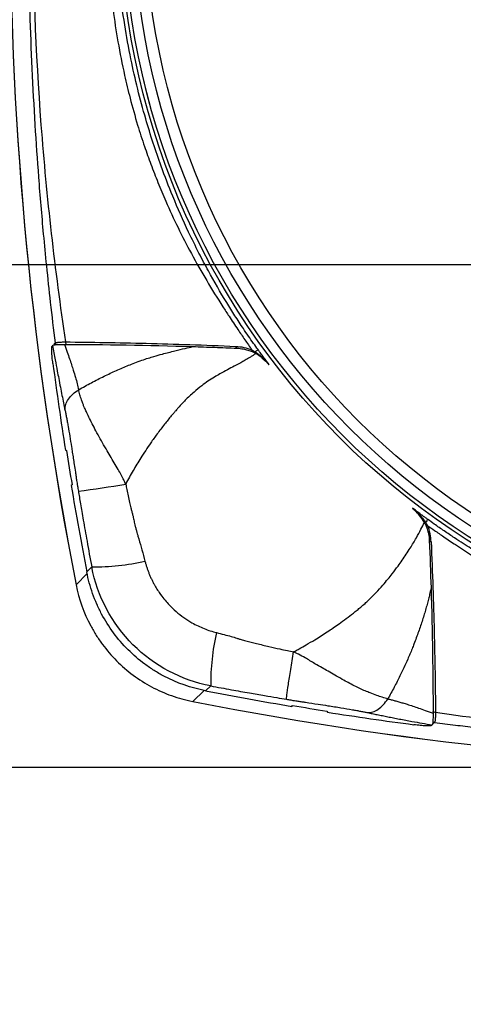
# Model space of a CAD drawing. Header units: millimetres. Extents: x 19 to 819, y 19 to 629.
# Tile 8 of 36: x 354 to 390, y 353 to 432. Entities that reach past the tile are written whole.
import ezdxf

# ---------------------------------------------------------------- set-up
doc = ezdxf.new("R2010")
doc.units = ezdxf.units.MM
doc.header["$LTSCALE"] = 3
doc.layers.add('DIMENSIONS', color=140, linetype='Continuous', lineweight=25)
doc.styles.add('SLDTEXTSTYLE0', font='TXT', dxfattribs={"width": 0.7})
doc.dimstyles.new('SLDDIMSTYLE0', dxfattribs={"dimtxt": 6.474023, "dimasz": 9.906, "dimexe": 0, "dimexo": 0.0625, "dimgap": 1.618506, "dimtad": 0, "dimtih": 1, "dimtoh": 1, "dimrnd": 1e-09, "dimzin": 12, "dimdsep": 46, "dimtxsty": 'SLDTEXTSTYLE0', "dimsah": 1, "dimcen": 0.09, "dimadec": 0, "dimazin": 3, "dimtfac": 1, "dimtofl": 0, "dimtmove": 0, "dimatfit": 3, "dimfxl": 0, "dimfrac": 2, "dimtolj": 1, "dimtzin": 12, "dimarcsym": 0})
doc.dimstyles.new('SLDDIMSTYLE2', dxfattribs={"dimtxt": 6.474023, "dimasz": 9.906, "dimexe": 0, "dimexo": 0.0625, "dimgap": 1.618506, "dimtad": 0, "dimtih": 1, "dimtoh": 1, "dimrnd": 1e-09, "dimzin": 12, "dimdsep": 46, "dimtxsty": 'SLDTEXTSTYLE0', "dimsah": 1, "dimcen": 0.09, "dimadec": 0, "dimazin": 3, "dimtfac": 1, "dimtmove": 0, "dimatfit": 0, "dimfxl": 0, "dimfrac": 2, "dimtolj": 1, "dimtzin": 12, "dimarcsym": 0})

# ---------------------------------------------------------------- blocks, each defined once
blk = doc.blocks.new('_D_6')
at = {"layer": 'DIMENSIONS'}
for p, q in [((326.957, 412.682), (326.957, 431.732)), ((397.605, 412.682), (317.432, 412.682)), ((317.338, 391.941), (315.164, 391.941)), ((315.164, 391.941), (315.164, 381.652)), ((336.576, 391.941), (338.75, 391.941)), ((338.75, 391.941), (338.75, 381.652)), ((315.164, 381.652), (317.338, 381.652)), ((338.75, 381.652), (336.576, 381.652)), ((418.865, 372.231), (317.432, 372.231)), ((326.957, 372.231), (326.957, 353.181))]:
    blk.add_line(p, q, dxfattribs=at)
for points in [[(326.957, 412.682), (328.481, 422.588), (325.433, 422.588)], [(326.957, 372.231), (325.433, 362.325), (328.481, 362.325)]]:
    blk.add_solid(points, dxfattribs=at)
at = {"layer": 'DIMENSIONS', "char_height": 6.35, "attachment_point": 1, "style": 'SLDTEXTSTYLE0'}
for s, insert in [('40.5', (317.338, 401.576)), ('1.59', (317.338, 389.837))]:
    blk.add_mtext(s, dxfattribs=dict(at, insert=insert))
blk = doc.blocks.new('_D_7')
at = {"layer": 'DIMENSIONS'}
for p, q in [((397.605, 470.412), (317.432, 470.412)), ((326.957, 470.412), (326.957, 453.185)), ((317.338, 441.446), (315.164, 441.446)), ((315.164, 441.446), (315.164, 431.157)), ((336.576, 441.446), (338.75, 441.446)), ((338.75, 441.446), (338.75, 431.157)), ((315.164, 431.157), (317.338, 431.157)), ((338.75, 431.157), (336.576, 431.157)), ((326.957, 412.682), (326.957, 429.708)), ((397.605, 412.682), (317.432, 412.682))]:
    blk.add_line(p, q, dxfattribs=at)
for points in [[(326.957, 470.412), (325.433, 460.506), (328.481, 460.506)], [(326.957, 412.682), (328.481, 422.588), (325.433, 422.588)]]:
    blk.add_solid(points, dxfattribs=at)
at = {"layer": 'DIMENSIONS', "char_height": 6.35, "attachment_point": 1, "style": 'SLDTEXTSTYLE0'}
for s, insert in [('57.7', (317.338, 451.081)), ('2.27', (317.338, 439.343))]:
    blk.add_mtext(s, dxfattribs=dict(at, insert=insert))
blk = doc.blocks.new('_D_8')
at = {"layer": 'DIMENSIONS'}
for p, q in [((418.865, 510.863), (283.972, 510.863)), ((293.497, 510.863), (293.497, 453.185)), ((283.878, 441.446), (281.704, 441.446)), ((281.704, 441.446), (281.704, 431.157)), ((303.116, 441.446), (305.29, 441.446)), ((305.29, 441.446), (305.29, 431.157)), ((281.704, 431.157), (283.878, 431.157)), ((305.29, 431.157), (303.116, 431.157)), ((293.497, 372.231), (293.497, 429.708)), ((418.865, 372.231), (283.972, 372.231))]:
    blk.add_line(p, q, dxfattribs=at)
for points in [[(293.497, 510.863), (291.973, 500.957), (295.021, 500.957)], [(293.497, 372.231), (295.021, 382.137), (291.973, 382.137)]]:
    blk.add_solid(points, dxfattribs=at)
at = {"layer": 'DIMENSIONS', "char_height": 6.35, "attachment_point": 1, "style": 'SLDTEXTSTYLE0'}
for s, insert in [('138.6', (281.185, 451.081)), ('5.46', (283.878, 439.343))]:
    blk.add_mtext(s, dxfattribs=dict(at, insert=insert))

msp = doc.modelspace()

# ---------------------------------------------------------------- linework, layer by layer
for p, q in [((356.941, 406.349), (356.98, 406.39)), ((356.783, 406.197), (356.733, 406.145)), ((356.914, 406.207), (356.941, 406.349)), ((357.812, 397.769), (357.898, 397.727)), ((358.347, 394.97), (358.276, 394.919)), ((359.531, 387.964), (359.926, 388.375)), ((359.563, 387.85), (358.676, 386.926)), ((358.676, 386.926), (358.682, 386.928)), ((369.503, 378.798), (369.092, 378.403)), ((368.978, 378.435), (368.054, 377.548)), ((368.054, 377.548), (368.055, 377.554)), ((376.047, 377.148), (376.097, 377.219)), ((378.855, 376.77), (378.897, 376.684)), ((387.273, 375.605), (387.325, 375.655)), ((387.518, 375.852), (387.477, 375.813))]:
    msp.add_line(p, q)
for radius in [60.507, 60.208, 60.207, 59.408, 58.489]:
    msp.add_circle((422.675, 441.547), radius)
for centre, radius, start, end in [((636.591, 441.547), 283.232, 168.88097, 191.11903), ((636.591, 441.547), 283.236, 180, 191.11903), ((357.332, 406.437), 0.355, 187.53202, 211.75125), ((358.234, 406.491), 0.418, 182.62276, 217.48121), ((357.292, 406.396), 0.355, 187.5347, 205.75434), ((371.986, 406.164), 0.468, 185.67228, 206.94962), ((368.154, 412.491), 8.408, 305.82675, 307.86523), ((640.455, 442.258), 286.123, 187.53514, 188.94502), ((640.455, 442.258), 286.045, 188.9561, 189.51567), ((640.455, 442.258), 286.123, 189.52335, 190.93857), ((349.454, 469.935), 76.052, 277.09861, 280.00583), ((393.661, 386.995), 8.458, 142.1429, 144.17774), ((386.725, 392.301), 0.364, 266.89456, 282.42334), ((387.291, 390.859), 0.469, 243.1195, 264.31853), ((360.053, 407.383), 19.008, 269.61642, 282.64778), ((388.523, 378.922), 19.02, 167.35378, 180.3752), ((423.386, 659.328), 286.123, 259.06143, 260.47665), ((422.675, 655.464), 283.236, 258.88097, 281.11903), ((422.675, 655.464), 283.232, 258.88097, 281.11903), ((423.386, 659.328), 286.045, 260.48433, 261.0439), ((423.386, 659.328), 286.123, 261.05498, 262.46486), ((387.618, 377.107), 0.418, 232.59952, 267.36954), ((387.523, 376.165), 0.355, 244.52111, 262.46545), ((387.564, 376.204), 0.355, 238.21791, 262.468)]:
    msp.add_arc(centre, radius, start, end)
for points, knots in [([(372.827, 477.264), (372.707, 477.093), (372.422, 476.687), (371.935, 475.979), (371.301, 475.038), (370.628, 474.008), (369.699, 472.538), (368.828, 471.086), (367.967, 469.562), (367.134, 468.001), (366.358, 466.394), (365.637, 464.749), (365.126, 463.496), (364.598, 462.106), (364.016, 460.438), (362.794, 456.474), (361.488, 450.153), (361.039, 443.462), (361.146, 438.665), (361.392, 435.005), (361.859, 431.428), (362.498, 428.202), (363.035, 425.966), (363.568, 424.06), (364.14, 422.288), (364.691, 420.751), (365.26, 419.283), (365.977, 417.577), (366.86, 415.664), (367.957, 413.528), (369.163, 411.408), (370.196, 409.738), (371.043, 408.433), (371.635, 407.547), (372.253, 406.646), (372.635, 406.102), (372.826, 405.83)], [0, 0, 0, 0, 0.008197, 0.019417, 0.033698, 0.05269, 0.067662, 0.101882, 0.119072, 0.136336, 0.171286, 0.189061, 0.206796, 0.224379, 0.247374, 0.276078, 0.38703, 0.499501, 0.53816, 0.575066, 0.643286, 0.679422, 0.703939, 0.733471, 0.756994, 0.776966, 0.797552, 0.81874, 0.849567, 0.880168, 0.912932, 0.945213, 0.957161, 0.973923, 0.987, 1, 1, 1, 1]), ([(373.315, 405.853), (373.194, 406.021), (372.794, 406.578), (372.169, 407.486), (371.449, 408.583), (370.488, 410.118), (369.517, 411.797), (368.514, 413.695), (367.535, 415.685), (366.506, 418.013), (365.578, 420.412), (364.86, 422.496), (363.978, 425.351), (363.192, 428.524), (362.551, 432.049), (362.005, 436.141), (361.712, 441.544), (362.03, 447.42), (362.747, 452.363), (363.459, 455.662), (364.093, 458.06), (364.539, 459.571), (365.012, 461.04), (365.552, 462.596), (366.231, 464.376), (367.216, 466.721), (368.247, 468.894), (369.505, 471.273), (370.483, 472.968), (371.373, 474.39), (371.942, 475.262), (372.438, 476), (372.906, 476.673), (373.199, 477.08), (373.313, 477.238)], [0, 0, 0, 0, 0.0081405, 0.027018, 0.0433699, 0.0597808, 0.0982924, 0.1197045, 0.1443433, 0.1856469, 0.2199017, 0.2456033, 0.2724209, 0.3375178, 0.3741081, 0.4133891, 0.4999364, 0.586609, 0.6445166, 0.6963689, 0.7193187, 0.7421731, 0.7583463, 0.780098, 0.8070309, 0.8333273, 0.8802755, 0.901707, 0.939306, 0.9573198, 0.9677321, 0.9802749, 0.9923218, 1, 1, 1, 1]), ([(356.98, 476.704), (356.912, 476.144), (356.778, 475.053), (356.595, 473.46), (356.43, 471.955), (356.283, 470.539), (356.151, 469.21), (355.925, 466.829), (355.643, 463.49), (355.234, 457.548), (354.902, 450.276), (354.772, 441.547), (354.902, 432.818), (355.234, 425.546), (355.643, 419.604), (355.962, 415.822), (356.289, 412.466), (356.599, 409.544), (356.848, 407.481), (356.98, 406.39)], [0, 0, 0, 0, 0.024017, 0.046765, 0.068243, 0.088451, 0.107391, 0.12506, 0.190258, 0.25, 0.378547, 0.5, 0.621452, 0.75, 0.809742, 0.87494, 0.911549, 0.953235, 1, 1, 1, 1]), ([(357.817, 476.623), (356.952, 470.821), (356.285, 464.993), (355.4, 453.296), (355.179, 447.428), (355.179, 435.667), (355.4, 429.799), (356.285, 418.101), (356.952, 412.273), (357.817, 406.471)], [0, 0, 0, 0, 0.25, 0.25, 0.5, 0.5, 0.75, 0.75, 1, 1, 1, 1]), ([(356.98, 406.39), (356.985, 406.394), (356.996, 406.402), (357.025, 406.412), (357.063, 406.422), (357.111, 406.431), (357.168, 406.439), (357.255, 406.449), (357.389, 406.459), (357.582, 406.468), (357.738, 406.47), (357.817, 406.471)], [0, 0, 0, 0, 0.084216, 0.168148, 0.251654, 0.334596, 0.416842, 0.498267, 0.663855, 0.831455, 1, 1, 1, 1]), ([(357.817, 406.471), (359.881, 406.455), (362.038, 406.421), (366.606, 406.306), (368.997, 406.225), (371.52, 406.117)], [0, 0, 0, 0, 0.5, 0.5, 1, 1, 1, 1]), ([(356.803, 404.737), (356.78, 404.912), (356.76, 405.083), (356.729, 405.41), (356.717, 405.56), (356.698, 405.95), (356.706, 406.117), (356.733, 406.145)], [0, 0, 0, 0, 0.25, 0.25, 0.5, 0.5, 1, 1, 1, 1]), ([(356.783, 406.197), (356.797, 406.211), (356.832, 406.223), (356.936, 406.243), (357.006, 406.252), (357.254, 406.271), (357.47, 406.277), (357.727, 406.276)], [0, 0, 0, 0, 0.25, 0.25, 0.5, 0.5, 1, 1, 1, 1]), ([(356.783, 406.197), (356.853, 405.804), (356.976, 405.114), (357.139, 404.226), (357.277, 403.494), (357.403, 402.84), (357.533, 402.184), (357.657, 401.574), (357.738, 401.191), (357.777, 401.006)], [0, 0, 0, 0, 0.220963, 0.388113, 0.501479, 0.636998, 0.7652, 0.886169, 1, 1, 1, 1]), ([(357.726, 406.276), (357.803, 406.066), (357.943, 405.68), (358.135, 405.135), (358.299, 404.65), (358.459, 404.153), (358.615, 403.641), (358.761, 403.122), (358.84, 402.786), (358.878, 402.629)], [0, 0, 0, 0, 0.178375, 0.327433, 0.458994, 0.582787, 0.737602, 0.876639, 1, 1, 1, 1]), ([(358.878, 402.629), (359.049, 402.726), (359.389, 402.918), (359.901, 403.194), (360.41, 403.458), (360.915, 403.71), (361.416, 403.949), (361.914, 404.176), (362.408, 404.391), (362.898, 404.593), (363.413, 404.795), (363.94, 404.989), (364.456, 405.164), (365.008, 405.336), (365.722, 405.525), (366.561, 405.74), (367.383, 405.942), (367.866, 406.053), (368.073, 406.1)], [0, 0, 0, 0, 0.059651, 0.118433, 0.176351, 0.23341, 0.289615, 0.344974, 0.399494, 0.453182, 0.506048, 0.567827, 0.623904, 0.67204, 0.744221, 0.850873, 0.936156, 1, 1, 1, 1]), ([(368.073, 406.1), (368.644, 406.082), (369.225, 406.063), (370.409, 406.018), (371.01, 405.993), (371.616, 405.967)], [0, 0, 0, 0, 0.5, 0.5, 1, 1, 1, 1]), ([(371.616, 405.967), (371.664, 405.965), (371.795, 405.958), (371.997, 405.933), (372.206, 405.895), (372.459, 405.834), (372.686, 405.759), (372.895, 405.671), (373.001, 405.62), (373.082, 405.577), (373.124, 405.553), (373.145, 405.541)], [0, 0, 0, 0, 0.092573, 0.250026, 0.389024, 0.498346, 0.747335, 0.839607, 0.915528, 0.958844, 1, 1, 1, 1]), ([(372.826, 405.83), (372.867, 405.806), (372.952, 405.755), (373.034, 405.701), (373.076, 405.673)], [0, 0, 0, 0, 0.486273, 1, 1, 1, 1]), ([(373.076, 405.673), (373.131, 405.635), (373.258, 405.547), (373.463, 405.389), (373.671, 405.21), (373.841, 405.046), (373.979, 404.903), (374.099, 404.769), (374.183, 404.667), (374.222, 404.619)], [0, 0, 0, 0, 0.128106, 0.295277, 0.49992, 0.65654, 0.750019, 0.881774, 1, 1, 1, 1]), ([(374.222, 404.619), (374.129, 404.744), (373.953, 404.979), (373.709, 405.311), (373.5, 405.597), (373.373, 405.773), (373.315, 405.853)], [0, 0, 0, 0, 0.307071, 0.576015, 0.806937, 1, 1, 1, 1]), ([(373.144, 405.541), (373.084, 405.5), (372.958, 405.414), (372.758, 405.287), (372.503, 405.131), (372.189, 404.953), (371.809, 404.74), (371.364, 404.505), (370.832, 404.225), (370.297, 403.933), (369.588, 403.527), (368.89, 403.049), (368.235, 402.512), (367.799, 402.114), (367.485, 401.807), (367.187, 401.496), (366.967, 401.255), (366.793, 401.059), (366.672, 400.916), (366.517, 400.739), (366.212, 400.379), (365.76, 399.822), (365.207, 399.097), (364.565, 398.197), (363.916, 397.216), (363.353, 396.289), (362.956, 395.585), (362.765, 395.223), (362.668, 395.039)], [0, 0, 0, 0, 0.015163, 0.031335, 0.048525, 0.076399, 0.104858, 0.137129, 0.178371, 0.226238, 0.26006, 0.342584, 0.395514, 0.428762, 0.459811, 0.482451, 0.513942, 0.524081, 0.534333, 0.550766, 0.570311, 0.627315, 0.691449, 0.748952, 0.843362, 0.920665, 0.959756, 1, 1, 1, 1]), ([(373.856, 404.962), (373.795, 405.031), (373.59, 405.264), (373.328, 405.427), (373.144, 405.541)], [0, 0, 0, 0, 0.297817, 1, 1, 1, 1]), ([(357.777, 401.006), (357.773, 401.141), (357.793, 401.283), (357.885, 401.571), (357.957, 401.717), (358.151, 402.002), (358.271, 402.14), (358.551, 402.4), (358.709, 402.52), (358.878, 402.629)], [0, 0, 0, 0, 0.25, 0.25, 0.5, 0.5, 0.75, 0.75, 1, 1, 1, 1]), ([(362.668, 395.039), (362.643, 395.093), (362.591, 395.207), (362.504, 395.382), (362.406, 395.57), (362.258, 395.846), (362.032, 396.241), (361.618, 396.941), (361.03, 397.936), (360.355, 399.131), (359.855, 400.09), (359.554, 400.723), (359.408, 401.04), (359.298, 401.292), (359.2, 401.538), (359.086, 401.852), (358.971, 402.223), (358.909, 402.494), (358.878, 402.629)], [0, 0, 0, 0, 0.019201, 0.040263, 0.063188, 0.087973, 0.141731, 0.211205, 0.354619, 0.525734, 0.681619, 0.741686, 0.785969, 0.814001, 0.846974, 0.888213, 0.94466, 1, 1, 1, 1]), ([(357.777, 401.006), (357.787, 400.959), (357.807, 400.866), (357.837, 400.717), (357.868, 400.561), (357.9, 400.397), (357.932, 400.226), (357.964, 400.048), (357.997, 399.862), (358.064, 399.482), (358.166, 398.871), (358.277, 398.175), (358.369, 397.581), (358.442, 397.106), (358.523, 396.574), (358.598, 396.086), (358.663, 395.662), (358.72, 395.289), (358.781, 394.894), (358.83, 394.603), (358.853, 394.465)], [0, 0, 0, 0, 0.025906, 0.052165, 0.078856, 0.106053, 0.133828, 0.162248, 0.191375, 0.221267, 0.338647, 0.467658, 0.531497, 0.603468, 0.679741, 0.770043, 0.822592, 0.870065, 0.93822, 1, 1, 1, 1]), ([(362.668, 395.039), (362.697, 394.889), (362.759, 394.574), (362.863, 394.082), (362.972, 393.591), (363.066, 393.178), (363.146, 392.849), (363.205, 392.625), (363.257, 392.423), (363.297, 392.251), (363.336, 392.059), (363.38, 391.852), (363.437, 391.622), (363.501, 391.377), (363.566, 391.144), (363.639, 390.895), (363.777, 390.431), (363.979, 389.733), (364.136, 389.136), (364.215, 388.836)], [0, 0, 0, 0, 0.07166, 0.150292, 0.235934, 0.307674, 0.348843, 0.394995, 0.416262, 0.446534, 0.477736, 0.508289, 0.545532, 0.58904, 0.627389, 0.658825, 0.710509, 0.854381, 1, 1, 1, 1]), ([(358.853, 394.465), (358.879, 394.306), (358.937, 393.964), (359.029, 393.418), (359.134, 392.804), (359.307, 391.802), (359.568, 390.318), (359.799, 389.063), (359.926, 388.375)], [0, 0, 0, 0, 0.0783007, 0.1678074, 0.2685277, 0.380467, 0.6607726, 1, 1, 1, 1]), ([(386.983, 392.185), (386.92, 392.231), (386.785, 392.329), (386.566, 392.488), (386.318, 392.67), (386.041, 392.874), (385.848, 393.019), (385.746, 393.095)], [0, 0, 0, 0, 0.15144, 0.327079, 0.527012, 0.751303, 1, 1, 1, 1]), ([(385.746, 393.095), (385.794, 393.055), (385.897, 392.972), (386.031, 392.851), (386.175, 392.712), (386.371, 392.509), (386.59, 392.248), (386.741, 392.034), (386.803, 391.945)], [0, 0, 0, 0, 0.118161, 0.250102, 0.343397, 0.500066, 0.792969, 1, 1, 1, 1]), ([(386.705, 391.953), (386.587, 392.15), (386.409, 392.446), (386.147, 392.677), (386.059, 392.755)], [0, 0, 0, 0, 0.664037, 1, 1, 1, 1]), ([(458.369, 392.188), (458.272, 392.118), (457.978, 391.905), (457.38, 391.485), (456.513, 390.893), (455.474, 390.215), (454.317, 389.497), (453.069, 388.761), (451.693, 387.996), (450.146, 387.191), (448.074, 386.191), (445.677, 385.157), (443.275, 384.256), (441.197, 383.56), (438.238, 382.674), (434.11, 381.704), (429.617, 381.05), (425.801, 380.757), (421.669, 380.65), (417.125, 380.88), (412.38, 381.53), (409.129, 382.198), (406.712, 382.812), (405.159, 383.255), (403.696, 383.712), (402.163, 384.229), (400.405, 384.879), (397.997, 385.863), (395.737, 386.913), (393.262, 388.201), (391.492, 389.211), (390.009, 390.132), (389.085, 390.73), (388.305, 391.253), (387.588, 391.75), (387.154, 392.063), (386.983, 392.185)], [0, 0, 0, 0, 0.004695, 0.014281, 0.028757, 0.046018, 0.063098, 0.082367, 0.103031, 0.125091, 0.151029, 0.193621, 0.22787, 0.252009, 0.279912, 0.349431, 0.418704, 0.458363, 0.500003, 0.581296, 0.637063, 0.688359, 0.711813, 0.735213, 0.751938, 0.772134, 0.798901, 0.82574, 0.874575, 0.896974, 0.935628, 0.954773, 0.965647, 0.978956, 0.991719, 1, 1, 1, 1]), ([(376.173, 381.541), (376.214, 381.562), (376.367, 381.641), (376.705, 381.825), (377.239, 382.127), (377.993, 382.573), (378.88, 383.129), (379.718, 383.7), (380.417, 384.209), (380.899, 384.582), (381.29, 384.892), (381.605, 385.149), (381.921, 385.423), (382.332, 385.808), (382.811, 386.295), (383.322, 386.856), (383.751, 387.368), (384.163, 387.884), (384.547, 388.386), (385.036, 389.069), (385.537, 389.823), (386.034, 390.662), (386.407, 391.356), (386.614, 391.77), (386.705, 391.953)], [0, 0, 0, 0, 0.008911, 0.033558, 0.074842, 0.128233, 0.204198, 0.279401, 0.326609, 0.37398, 0.399128, 0.424901, 0.454056, 0.481791, 0.536296, 0.58978, 0.632826, 0.669743, 0.721782, 0.759712, 0.838864, 0.904509, 0.95789, 1, 1, 1, 1]), ([(386.705, 391.953), (386.719, 391.927), (386.749, 391.872), (386.791, 391.784), (386.833, 391.69), (386.882, 391.568), (386.937, 391.413), (387.007, 391.171), (387.056, 390.921), (387.087, 390.675), (387.094, 390.551), (387.097, 390.489)], [0, 0, 0, 0, 0.054644, 0.114575, 0.179942, 0.250857, 0.365168, 0.501215, 0.750092, 0.875515, 1, 1, 1, 1]), ([(386.803, 391.945), (386.83, 391.904), (386.883, 391.823), (386.933, 391.74), (386.958, 391.699)], [0, 0, 0, 0, 0.5137483, 1, 1, 1, 1]), ([(386.958, 391.699), (387.142, 391.57), (387.576, 391.267), (388.326, 390.753), (389.32, 390.087), (390.402, 389.387), (391.939, 388.428), (393.446, 387.539), (395.017, 386.667), (396.605, 385.837), (398.246, 385.06), (399.91, 384.348), (401.173, 383.845), (402.563, 383.329), (404.255, 382.754), (408.179, 381.577), (414.347, 380.338), (421.711, 379.858), (427.995, 380.124), (432.372, 380.673), (435.523, 381.273), (437.739, 381.787), (439.669, 382.311), (441.46, 382.874), (443.023, 383.42), (444.506, 383.982), (446.234, 384.692), (448.171, 385.567), (450.37, 386.674), (452.554, 387.897), (454.674, 389.191), (456.314, 390.266), (457.407, 391.011), (457.986, 391.414), (458.268, 391.612), (458.391, 391.698)], [0, 0, 0, 0, 0.008841, 0.020732, 0.035674, 0.055733, 0.07126, 0.106724, 0.124357, 0.141775, 0.177014, 0.195585, 0.212787, 0.230332, 0.253744, 0.282892, 0.39103, 0.499575, 0.571431, 0.637381, 0.672341, 0.69717, 0.726592, 0.750755, 0.770807, 0.791557, 0.813007, 0.844079, 0.874938, 0.909586, 0.942233, 0.972348, 0.986478, 0.994098, 1, 1, 1, 1]), ([(387.245, 390.393), (387.353, 387.869), (387.434, 385.477), (387.549, 380.91), (387.583, 378.754), (387.599, 376.689)], [0, 0, 0, 0, 0.5, 0.5, 1, 1, 1, 1]), ([(369.503, 378.798), (367.154, 379.248), (364.948, 380.412), (361.552, 383.801), (360.378, 386.012), (359.926, 388.375)], [0, 0, 0, 0, 0.5, 0.5, 1, 1, 1, 1]), ([(364.215, 388.836), (364.237, 388.754), (364.281, 388.589), (364.357, 388.342), (364.442, 388.095), (364.537, 387.848), (364.641, 387.601), (364.755, 387.354), (364.879, 387.108), (365.036, 386.821), (365.232, 386.497), (365.502, 386.102), (365.806, 385.705), (366.22, 385.246), (366.714, 384.772), (367.33, 384.291), (367.926, 383.912), (368.48, 383.621), (368.975, 383.403), (369.468, 383.222), (369.8, 383.131), (369.964, 383.087)], [0, 0, 0, 0, 0.029884, 0.060147, 0.090797, 0.121845, 0.1533, 0.185175, 0.21748, 0.250226, 0.300016, 0.350528, 0.418386, 0.475828, 0.567479, 0.658811, 0.750199, 0.815432, 0.878748, 0.940241, 1, 1, 1, 1]), ([(369.092, 378.403), (367.908, 378.632), (366.786, 379.028), (365.462, 379.73), (365.2, 379.881), (364.692, 380.201), (364.446, 380.37), (363.727, 380.901), (363.276, 381.288), (362.431, 382.131), (362.035, 382.591), (361.324, 383.552), (361.007, 384.055), (360.587, 384.843), (360.457, 385.112), (360.216, 385.66), (360.104, 385.941), (359.803, 386.792), (359.645, 387.372), (359.531, 387.964)], [0, 0, 0, 0, 0.25, 0.25, 0.3125, 0.3125, 0.375, 0.375, 0.5, 0.5, 0.625, 0.625, 0.75, 0.75, 0.8125, 0.8125, 0.875, 0.875, 1, 1, 1, 1]), ([(358.676, 386.926), (358.904, 385.767), (359.296, 384.668), (359.986, 383.372), (360.134, 383.115), (360.449, 382.618), (360.614, 382.376), (361.135, 381.672), (361.516, 381.231), (362.342, 380.403), (362.792, 380.014), (363.734, 379.316), (364.227, 379.004), (365.256, 378.454), (365.794, 378.215), (366.906, 377.819), (367.474, 377.662), (368.054, 377.548)], [0, 0, 0, 0, 0.25, 0.25, 0.3125, 0.3125, 0.375, 0.375, 0.5, 0.5, 0.625, 0.625, 0.75, 0.75, 0.875, 0.875, 1, 1, 1, 1]), ([(387.236, 386.683), (387.208, 386.55), (387.151, 386.28), (387.054, 385.868), (386.946, 385.445), (386.826, 385.009), (386.694, 384.562), (386.551, 384.103), (386.397, 383.632), (386.23, 383.151), (386.052, 382.659), (385.88, 382.204), (385.656, 381.628), (385.388, 380.994), (385.059, 380.264), (384.698, 379.511), (384.268, 378.67), (383.927, 378.061), (383.753, 377.751)], [0, 0, 0, 0, 0.042292, 0.086077, 0.131364, 0.17816, 0.226472, 0.276305, 0.327662, 0.380548, 0.434964, 0.490912, 0.532294, 0.628407, 0.70569, 0.782478, 0.889188, 1, 1, 1, 1]), ([(369.964, 383.087), (370.174, 383.033), (370.568, 382.933), (371.121, 382.788), (371.492, 382.674), (371.756, 382.588), (371.994, 382.516), (372.485, 382.382), (373.237, 382.196), (374.148, 381.976), (374.979, 381.789), (375.637, 381.646), (376.008, 381.573), (376.173, 381.541)], [0, 0, 0, 0, 0.101508, 0.191006, 0.267567, 0.283425, 0.321399, 0.383772, 0.522249, 0.684059, 0.822876, 0.921428, 1, 1, 1, 1]), ([(375.599, 377.723), (375.599, 377.769), (375.611, 377.887), (375.664, 378.287), (375.704, 378.567), (375.809, 379.263), (375.873, 379.677), (376.016, 380.575), (376.094, 381.058), (376.173, 381.541)], [0, 0, 0, 0, 0.25, 0.25, 0.5, 0.5, 0.75, 0.75, 1, 1, 1, 1]), ([(383.753, 377.751), (383.681, 377.772), (383.536, 377.814), (383.319, 377.881), (383.102, 377.952), (382.776, 378.064), (382.391, 378.208), (381.928, 378.398), (381.504, 378.589), (380.89, 378.891), (380.222, 379.255), (379.514, 379.65), (378.978, 379.959), (378.446, 380.264), (377.956, 380.547), (377.497, 380.822), (377.067, 381.084), (376.696, 381.282), (376.381, 381.438), (376.246, 381.505), (376.173, 381.541)], [0, 0, 0, 0, 0.031115, 0.061842, 0.092158, 0.122043, 0.198046, 0.25071, 0.31094, 0.370401, 0.500342, 0.581083, 0.65015, 0.710424, 0.786479, 0.837432, 0.886274, 0.951252, 0.97367, 1, 1, 1, 1]), ([(369.503, 378.798), (370.061, 378.695), (371.1, 378.503), (372.548, 378.246), (373.767, 378.034), (374.759, 377.865), (375.344, 377.766), (375.599, 377.723)], [0, 0, 0, 0, 0.275097, 0.512631, 0.712614, 0.875062, 1, 1, 1, 1]), ([(375.599, 377.723), (375.655, 377.714), (375.769, 377.695), (375.944, 377.666), (376.145, 377.634), (376.389, 377.596), (376.626, 377.56), (376.882, 377.521), (377.375, 377.445), (378.073, 377.339), (379.024, 377.193), (379.953, 377.046), (380.729, 376.916), (381.25, 376.823), (381.569, 376.764), (381.864, 376.706), (382.042, 376.669), (382.13, 376.65)], [0, 0, 0, 0, 0.025027, 0.051203, 0.078554, 0.115234, 0.160858, 0.18558, 0.230909, 0.382475, 0.499107, 0.656862, 0.796417, 0.850285, 0.901886, 0.951636, 1, 1, 1, 1]), ([(382.13, 376.65), (382.265, 376.646), (382.407, 376.666), (382.695, 376.758), (382.841, 376.83), (383.126, 377.023), (383.265, 377.144), (383.524, 377.424), (383.645, 377.582), (383.753, 377.751)], [0, 0, 0, 0, 0.25, 0.25, 0.5, 0.5, 0.75, 0.75, 1, 1, 1, 1]), ([(383.753, 377.751), (383.847, 377.729), (384.042, 377.684), (384.339, 377.606), (384.651, 377.52), (384.979, 377.424), (385.353, 377.308), (385.776, 377.171), (386.261, 377.007), (386.807, 376.815), (387.193, 376.675), (387.404, 376.599)], [0, 0, 0, 0, 0.073458, 0.151883, 0.235301, 0.323731, 0.417193, 0.540976, 0.672552, 0.821596, 1, 1, 1, 1]), ([(382.13, 376.65), (382.255, 376.624), (382.509, 376.57), (382.907, 376.488), (383.324, 376.403), (383.762, 376.316), (384.22, 376.226), (384.867, 376.102), (385.904, 375.909), (386.784, 375.752), (387.325, 375.655)], [0, 0, 0, 0, 0.076734, 0.156403, 0.239039, 0.32467, 0.413321, 0.505016, 0.696257, 1, 1, 1, 1]), ([(387.404, 376.599), (387.405, 376.343), (387.399, 376.129), (387.373, 375.795), (387.353, 375.683), (387.325, 375.655)], [0, 0, 0, 0, 0.5, 0.5, 1, 1, 1, 1]), ([(387.599, 376.689), (387.598, 376.65), (387.597, 376.571), (387.595, 376.461), (387.591, 376.36), (387.586, 376.267), (387.581, 376.183), (387.572, 376.083), (387.559, 375.98), (387.541, 375.891), (387.525, 375.865), (387.518, 375.852)], [0, 0, 0, 0, 0.083737, 0.167374, 0.250775, 0.333809, 0.416345, 0.498259, 0.663058, 0.830671, 1, 1, 1, 1]), ([(387.599, 376.689), (393.401, 375.824), (399.229, 375.158), (410.926, 374.272), (416.795, 374.051), (428.556, 374.051), (434.424, 374.272), (446.121, 375.158), (451.949, 375.824), (457.75, 376.689)], [0, 0, 0, 0, 0.25, 0.25, 0.5, 0.5, 0.75, 0.75, 1, 1, 1, 1]), ([(387.273, 375.605), (387.259, 375.592), (387.212, 375.583), (387.095, 375.577), (387.049, 375.576), (386.944, 375.578), (386.884, 375.58), (386.69, 375.589), (386.537, 375.601), (386.214, 375.632), (386.04, 375.652), (385.865, 375.675)], [0, 0, 0, 0, 0.25, 0.25, 0.375, 0.375, 0.5, 0.5, 0.75, 0.75, 1, 1, 1, 1]), ([(387.518, 375.852), (388.078, 375.784), (389.168, 375.651), (390.761, 375.468), (392.266, 375.303), (393.683, 375.155), (395.011, 375.023), (397.393, 374.797), (400.732, 374.516), (406.674, 374.106), (413.946, 373.775), (422.675, 373.645), (431.403, 373.775), (438.675, 374.106), (444.618, 374.516), (448.4, 374.835), (451.756, 375.161), (454.677, 375.472), (456.741, 375.721), (457.831, 375.852)], [0, 0, 0, 0, 0.024017, 0.046765, 0.068243, 0.088451, 0.107391, 0.12506, 0.190258, 0.25, 0.378547, 0.5, 0.621452, 0.75, 0.809742, 0.87494, 0.911549, 0.953235, 1, 1, 1, 1])]:
    msp.add_open_spline(points, degree=3, knots=knots)
for points in [[(357.726, 406.276), (360.927, 406.265), (364.364, 406.213), (368.073, 406.1)], [(371.52, 406.117), (371.954, 406.099), (372.391, 406.011), (372.826, 405.83)], [(372.826, 405.83), (372.813, 405.772), (372.807, 405.716), (372.812, 405.677)], [(373.076, 405.534), (373.064, 405.567), (373.065, 405.618), (373.076, 405.673)], [(373.621, 405.182), (373.842, 405.02), (374.045, 404.832), (374.222, 404.619)], [(385.746, 393.095), (385.959, 392.917), (386.147, 392.715), (386.309, 392.494)], [(386.958, 391.699), (386.9, 391.685), (386.844, 391.68), (386.805, 391.685)], [(387.245, 390.393), (387.226, 390.827), (387.138, 391.264), (386.958, 391.699)], [(387.097, 390.489), (387.152, 389.186), (387.199, 387.912), (387.236, 386.683)], [(387.236, 386.683), (387.343, 383.074), (387.393, 379.724), (387.404, 376.599)]]:
    msp.add_open_spline(points, degree=3)
at = {"layer": 'DIMENSIONS'}
msp.add_line((422.675, 372.231), (379.375, 372.231), dxfattribs=at)

# ---------------------------------------------------------------- dimensions: what is measured, and where the dimension line sits
for base, p1, p2, dimstyle, picture, middle in [((293.497, 372.231), (422.675, 510.863), (422.675, 372.231), 'SLDDIMSTYLE0', '_D_8', (293.497, 441.446)), ((326.957, 412.682), (401.415, 470.412), (401.415, 412.682), 'SLDDIMSTYLE0', '_D_7', (326.957, 441.446)), ((326.957, 372.231), (401.415, 412.682), (422.675, 372.231), 'SLDDIMSTYLE2', '_D_6', (326.957, 391.941))]:
    dim = msp.add_linear_dim(base=base, p1=p1, p2=p2, angle=90, dimstyle=dimstyle, dxfattribs=at)
    dim.commit()
    dim.dimension.update_dxf_attribs({"geometry": picture, "text_midpoint": middle, "dimtype": 160})

doc.saveas('drawing.dxf')
